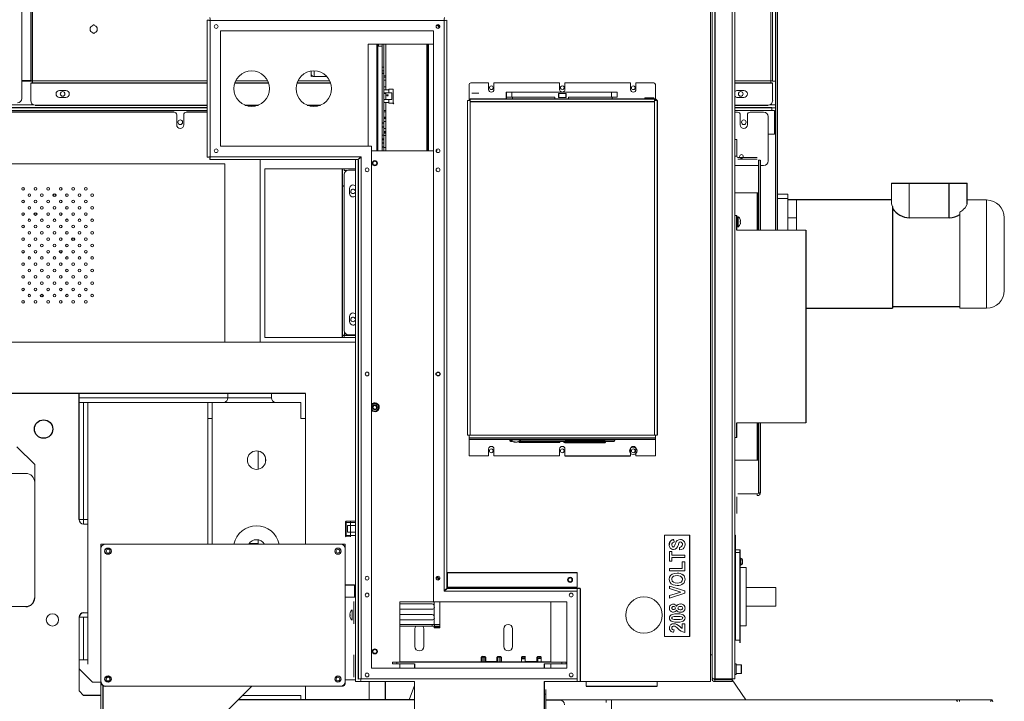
# Model space of a CAD drawing. Header units: inches. Extents: x -20 to 100, y -11 to 104.
# Tile 5 of 6: x 54 to 97, y 56 to 86. Entities that reach past the tile are written whole.
import ezdxf

# ---------------------------------------------------------------- set-up
doc = ezdxf.new("R2010")
doc.units = ezdxf.units.IN
doc.header["$MEASUREMENT"] = 0

msp = doc.modelspace()

# ---------------------------------------------------------------- linework, layer by layer
at = {"color": 142, "linetype": 'Continuous', "lineweight": 18, "true_color": 0x0080c0}
for p, q in [((87.166, 97.402), (87.166, 77.126)), ((53.743, 97.185), (53.743, 82.972)), ((54.221, 96.299), (54.221, 83.661)), ((86.961, 83.661), (86.961, 96.299)), ((87.047, 83.746), (87.047, 96.215)), ((84.291, 88.602), (84.291, 57.106)), ((84.358, 57.277), (84.358, 88.474)), ((85.245, 57.227), (85.245, 88.474)), ((85.374, 88.474), (85.374, 57.235)), ((61.968, 86.448), (61.968, 80.362)), ((62.047, 86.448), (61.968, 86.448)), ((62.047, 86.432), (62.047, 86.448)), ((62.075, 86.448), (62.094, 86.448)), ((62.097, 86.426), (62.097, 80.385)), ((72.469, 86.426), (62.097, 86.426)), ((72.178, 86.215), (72.133, 86.203)), ((72.242, 86.151), (72.178, 86.215)), ((72.224, 86.083), (72.242, 86.151)), ((72.469, 61.111), (72.469, 86.426)), ((72.472, 86.448), (72.492, 86.448)), ((72.492, 86.448), (72.492, 86.429)), ((72.519, 86.448), (72.519, 86.432)), ((72.598, 61.268), (72.598, 86.448)), ((72.008, 85.964), (62.559, 85.964)), ((62.559, 85.964), (62.559, 80.846)), ((72.008, 60.65), (72.008, 85.964)), ((69.105, 85.374), (69.105, 80.846)), ((72.008, 85.374), (69.105, 85.374)), ((69.493, 80.65), (69.493, 85.374)), ((69.527, 85.374), (69.527, 80.65)), ((69.567, 85.374), (69.567, 85.291)), ((69.567, 85.291), (69.724, 85.291)), ((69.724, 80.65), (69.724, 85.374)), ((69.803, 85.374), (69.803, 80.65)), ((69.893, 83.357), (69.893, 85.374)), ((69.803, 84.354), (69.724, 84.354)), ((66.575, 83.947), (66.575, 84.184)), ((66.703, 84.193), (66.703, 83.947)), ((66.703, 83.947), (67.264, 83.947)), ((69.724, 84.189), (69.803, 84.189)), ((69.803, 83.975), (69.893, 83.975)), ((69.893, 83.917), (69.803, 83.917)), ((53.743, 83.76), (54.134, 83.76)), ((53.743, 83.74), (54.221, 83.74)), ((54.134, 83.748), (61.968, 83.748)), ((54.134, 83.661), (61.968, 83.661)), ((54.134, 83.654), (61.968, 83.654)), ((54.134, 82.874), (54.134, 83.654)), ((63.189, 83.654), (64.684, 83.654)), ((63.192, 83.661), (64.681, 83.661)), ((63.228, 83.748), (64.646, 83.748)), ((65.945, 83.654), (67.44, 83.654)), ((65.948, 83.661), (67.437, 83.661)), ((65.984, 83.748), (67.402, 83.748)), ((69.893, 83.781), (69.803, 83.781)), ((69.803, 83.481), (69.893, 83.481)), ((73.582, 83.583), (73.582, 82.874)), ((74.449, 83.661), (73.661, 83.661)), ((74.449, 83.661), (74.449, 83.366)), ((77.598, 83.661), (74.685, 83.661)), ((74.685, 83.366), (74.685, 83.661)), ((77.598, 83.661), (77.598, 83.366)), ((77.75, 83.36), (77.806, 83.432)), ((80.748, 83.661), (77.834, 83.661)), ((77.834, 83.366), (77.834, 83.661)), ((80.748, 83.661), (80.748, 83.366)), ((81.771, 83.661), (80.984, 83.661)), ((80.984, 83.366), (80.984, 83.661)), ((81.85, 82.874), (81.85, 83.583)), ((85.374, 83.748), (87.047, 83.748)), ((85.374, 83.661), (87.047, 83.661)), ((85.374, 83.654), (87.047, 83.654)), ((87.04, 83.74), (87.04, 83.748)), ((87.04, 83.74), (87.166, 83.74)), ((87.047, 83.654), (87.047, 82.874)), ((55.414, 83.327), (55.689, 83.327)), ((55.689, 83.012), (55.414, 83.012)), ((69.803, 83.357), (70.022, 83.357)), ((70.152, 83.221), (69.803, 83.221)), ((69.893, 83.195), (69.803, 83.195)), ((69.893, 82.921), (69.893, 83.221)), ((69.932, 83.123), (69.987, 83.124)), ((69.932, 83.102), (69.932, 83.123)), ((70.211, 83.386), (70.022, 83.386)), ((70.022, 83.221), (70.022, 83.386)), ((70.152, 83.221), (70.152, 82.921)), ((70.211, 82.728), (70.211, 83.386)), ((73.701, 83.197), (74.019, 83.197)), ((74.527, 83.363), (74.618, 83.37)), ((75.223, 83.254), (80.144, 83.254)), ((75.223, 83.024), (77.391, 83.024)), ((75.473, 83.254), (75.473, 83.024)), ((75.508, 83.024), (75.508, 82.953)), ((77.391, 82.953), (77.391, 83.024)), ((77.884, 83.189), (77.549, 83.189)), ((77.549, 83.008), (77.884, 83.008)), ((77.991, 83.024), (80.144, 83.024)), ((77.991, 82.953), (77.991, 83.024)), ((79.894, 83.254), (79.894, 83.024)), ((79.932, 83.024), (79.932, 82.953)), ((80.144, 83.254), (80.144, 83.024)), ((81.376, 83), (81.376, 82.953)), ((81.376, 83), (81.769, 83)), ((81.769, 82.953), (81.769, 83)), ((85.492, 83.327), (85.768, 83.327)), ((85.768, 83.012), (85.492, 83.012)), ((39.288, 82.685), (54.276, 82.685)), ((69.803, 82.921), (70.152, 82.921)), ((70.022, 82.786), (69.803, 82.786)), ((69.893, 80.65), (69.893, 82.786)), ((70.022, 82.757), (70.022, 82.921)), ((70.022, 82.757), (70.24, 82.757)), ((73.504, 68.042), (73.504, 82.874)), ((73.504, 82.874), (73.632, 82.874)), ((73.632, 82.953), (73.632, 68.042)), ((81.8, 68.042), (81.8, 82.953)), ((81.8, 82.874), (81.929, 82.874)), ((86.906, 82.685), (87.166, 82.685)), ((87.008, 82.436), (87.008, 82.56)), ((87.008, 82.559), (87.166, 82.559)), ((9.41, 82.436), (61.968, 82.436)), ((60.61, 82.244), (60.61, 81.797)), ((60.925, 81.797), (60.925, 82.244)), ((69.803, 82.437), (69.893, 82.437)), ((69.893, 82.379), (69.803, 82.379)), ((85.374, 82.436), (87.126, 82.436)), ((85.492, 82.362), (85.374, 82.362)), ((85.61, 82.244), (85.61, 81.797)), ((85.925, 82.244), (85.925, 81.797)), ((86.647, 82.362), (86.044, 82.362)), ((86.844, 80.198), (86.844, 82.165)), ((87.126, 81.381), (87.126, 82.436)), ((69.893, 82.077), (69.803, 82.077)), ((69.893, 81.941), (69.803, 81.941)), ((69.803, 81.342), (69.724, 81.342)), ((69.803, 81.641), (69.893, 81.641)), ((69.803, 81.506), (69.893, 81.506)), ((69.893, 81.435), (69.803, 81.435)), ((69.803, 81.319), (69.893, 81.319)), ((86.844, 81.381), (87.126, 81.381)), ((62.559, 80.846), (69.252, 80.846)), ((69.252, 80.846), (69.252, 57.697)), ((69.724, 81.177), (69.803, 81.177)), ((69.803, 81.139), (69.724, 81.139)), ((85.374, 81.142), (85.453, 81.142)), ((85.453, 80.404), (85.453, 81.142)), ((62.047, 80.362), (62.047, 80.379)), ((62.097, 80.385), (68.79, 80.385)), ((68.79, 80.385), (68.79, 57.235)), ((69.252, 80.65), (72.008, 80.65)), ((69.803, 80.794), (69.893, 80.794)), ((72.122, 80.65), (72.155, 80.65)), ((72.155, 80.716), (72.155, 80.65)), ((85.453, 80.404), (85.374, 80.404)), ((62.74, 80.066), (33.784, 80.066)), ((62.047, 80.362), (61.968, 80.362)), ((62.094, 80.362), (62.075, 80.362)), ((62.091, 80.335), (62.075, 80.335)), ((62.075, 80.335), (62.075, 80.256)), ((62.075, 80.256), (68.633, 80.256)), ((62.74, 72.165), (62.74, 80.066)), ((64.319, 80.256), (64.319, 72.165)), ((68.543, 80.256), (68.543, 57.106)), ((86.417, 80.001), (85.374, 80.001)), ((86.367, 80.354), (85.503, 80.354)), ((86.367, 80.276), (85.503, 80.276)), ((86.417, 80.226), (86.417, 77.126)), ((86.417, 80.226), (86.496, 80.226)), ((86.647, 80.001), (86.496, 80.001)), ((68.543, 79.843), (64.516, 79.843)), ((64.516, 79.843), (64.516, 72.37)), ((67.958, 72.37), (67.958, 79.843)), ((67.958, 79.765), (67.961, 79.765)), ((67.961, 79.843), (67.961, 79.059)), ((68.04, 79.843), (68.04, 79.778)), ((68.179, 79.778), (68.04, 79.778)), ((68.04, 79.595), (68.04, 72.682)), ((68.543, 79.786), (68.237, 79.786)), ((67.961, 79.099), (68.04, 79.099)), ((67.993, 79.075), (67.961, 79.075)), ((67.961, 72.37), (67.961, 79.059)), ((92.323, 78.297), (92.323, 79.214)), ((93.11, 77.676), (93.11, 79.214)), ((68.276, 78.751), (68.276, 78.98)), ((85.374, 78.779), (86.367, 78.779)), ((86.382, 78.781), (86.367, 78.779)), ((86.396, 78.785), (86.382, 78.781)), ((86.411, 78.79), (86.396, 78.785)), ((86.417, 78.794), (86.411, 78.79)), ((86.417, 78.794), (86.417, 78.794)), ((87.717, 78.722), (87.244, 78.722)), ((87.717, 78.722), (87.717, 77.126)), ((87.244, 78.526), (87.717, 78.526)), ((88.11, 78.466), (88.11, 77.126)), ((96.536, 78.466), (95.67, 78.466)), ((96.536, 78.466), (96.536, 73.663)), ((85.453, 77.776), (85.374, 77.776)), ((95.355, 77.927), (95.355, 73.663)), ((85.508, 77.724), (85.5, 77.716)), ((85.5, 77.284), (85.5, 77.716)), ((85.508, 77.724), (85.508, 77.276)), ((85.518, 77.724), (85.518, 77.276)), ((85.612, 77.515), (85.612, 77.476)), ((85.612, 77.402), (85.612, 77.403)), ((85.614, 77.587), (85.624, 77.548)), ((85.624, 77.527), (85.614, 77.524)), ((85.614, 77.468), (85.624, 77.469)), ((85.624, 77.449), (85.614, 77.41)), ((88.11, 77.679), (87.717, 77.679)), ((93.11, 77.676), (94.882, 77.676)), ((97.323, 77.679), (97.323, 74.45)), ((88.523, 77.126), (85.453, 77.126)), ((85.5, 77.284), (85.508, 77.276)), ((95.355, 73.663), (96.536, 73.663)), ((68.276, 73.073), (68.276, 73.302)), ((68.048, 72.47), (68.048, 72.629)), ((26.949, 72.165), (68.543, 72.165)), ((68.543, 72.37), (64.516, 72.37)), ((67.961, 72.449), (67.958, 72.449)), ((67.961, 72.449), (68.543, 72.449)), ((68.04, 72.449), (68.04, 72.37)), ((68.048, 72.47), (68.543, 72.47)), ((68.237, 72.491), (68.543, 72.491)), ((56.28, 69.685), (64.823, 69.685)), ((56.28, 69.488), (66.122, 69.488)), ((56.476, 69.488), (56.476, 64.094)), ((56.673, 69.488), (56.673, 57.874)), ((61.988, 69.488), (61.988, 63.205)), ((62.185, 63.205), (62.185, 69.488)), ((62.874, 69.882), (62.874, 69.685)), ((64.823, 69.685), (64.823, 69.882)), ((66.122, 68.78), (66.122, 69.488)), ((66.319, 69.882), (66.319, 63.205)), ((69.388, 69.362), (69.315, 69.307)), ((69.471, 69.326), (69.388, 69.362)), ((69.477, 69.298), (69.477, 69.246)), ((61.988, 68.78), (62.185, 68.78)), ((66.122, 68.78), (66.319, 68.78)), ((88.523, 68.583), (85.453, 68.583)), ((86.417, 68.583), (86.417, 65.483)), ((73.504, 68.042), (81.929, 68.042)), ((73.582, 68.042), (73.582, 67.126)), ((81.85, 67.913), (73.582, 67.913)), ((75.877, 67.833), (75.429, 67.833)), ((75.582, 67.736), (75.602, 67.727)), ((75.618, 67.738), (75.585, 67.738)), ((75.594, 67.736), (75.627, 67.727)), ((75.651, 67.727), (75.63, 67.736)), ((75.713, 67.736), (75.679, 67.727)), ((75.725, 67.736), (75.704, 67.727)), ((75.71, 67.727), (75.743, 67.736)), ((75.746, 67.738), (75.725, 67.738)), ((77.583, 67.768), (75.823, 67.768)), ((75.823, 67.705), (77.583, 67.705)), ((79.61, 67.768), (77.813, 67.768)), ((77.813, 67.705), (77.85, 67.705)), ((79.61, 67.768), (79.611, 67.768)), ((81.85, 67.126), (81.85, 68.042)), ((85.374, 67.933), (85.453, 67.933)), ((53.524, 67.52), (54.311, 66.732)), ((64.232, 66.528), (64.232, 67.33)), ((74.449, 67.421), (74.449, 67.126)), ((74.685, 67.126), (74.685, 67.421)), ((77.598, 67.421), (77.598, 67.126)), ((77.834, 67.126), (77.834, 67.421)), ((80.748, 67.421), (80.748, 67.126)), ((80.984, 67.126), (80.984, 67.421)), ((64.547, 67.038), (64.547, 66.82)), ((73.582, 67.126), (74.449, 67.126)), ((74.685, 67.126), (77.598, 67.126)), ((80.984, 67.126), (81.85, 67.126)), ((85.374, 66.929), (86.367, 66.929)), ((54.311, 66.732), (54.311, 60.827)), ((50.374, 66.339), (53.917, 66.339)), ((85.453, 65.304), (85.453, 64.567)), ((85.503, 65.433), (86.367, 65.433)), ((86.367, 65.433), (86.367, 65.354)), ((56.28, 64.291), (56.673, 64.291)), ((68.135, 63.563), (68.135, 64.222)), ((68.543, 64.222), (68.135, 64.222)), ((68.324, 64.222), (68.324, 63.534)), ((56.673, 64.094), (56.476, 64.094)), ((68.106, 63.563), (68.106, 64.192)), ((68.106, 64.163), (68.543, 64.163)), ((68.194, 64.028), (68.194, 63.728)), ((68.194, 64.028), (68.543, 64.028)), ((64.232, 63.205), (64.232, 63.393)), ((68.543, 63.592), (68.106, 63.592)), ((68.106, 63.563), (68.324, 63.563)), ((68.194, 63.728), (68.543, 63.728)), ((82.244, 63.606), (82.244, 59.106)), ((83.374, 63.606), (82.244, 63.606)), ((82.663, 63.397), (82.672, 63.289)), ((85.394, 63.606), (85.374, 63.606)), ((85.394, 63.606), (85.394, 59.106)), ((68.079, 63.205), (57.252, 63.205)), ((57.252, 63.047), (57.252, 63.205)), ((57.256, 63.047), (57.252, 63.047)), ((57.252, 63.008), (57.252, 46.079)), ((57.331, 63.205), (57.331, 63.165)), ((63.82, 63.228), (64.232, 63.228)), ((68, 63.205), (68, 63.165)), ((68.079, 63.047), (68.075, 63.047)), ((68.079, 63.047), (68.079, 63.205)), ((68.079, 57.102), (68.079, 63.008)), ((82.922, 62.95), (82.913, 63.057)), ((85.61, 62.957), (85.394, 62.957)), ((82.466, 62.879), (82.582, 62.879)), ((82.466, 62.45), (82.466, 62.879)), ((82.582, 62.879), (82.582, 62.718)), ((82.582, 62.718), (83.154, 62.718)), ((82.582, 62.611), (82.582, 62.45)), ((83.154, 62.611), (82.582, 62.611)), ((83.154, 62.718), (83.154, 62.611)), ((85.394, 62.838), (85.61, 62.838)), ((85.63, 62.563), (85.61, 62.563)), ((85.63, 62.287), (85.63, 62.563)), ((85.712, 62.37), (85.712, 62.48)), ((82.582, 62.45), (82.466, 62.45)), ((82.466, 62.12), (83.038, 62.12)), ((82.466, 62.013), (82.466, 62.12)), ((83.038, 62.414), (83.154, 62.414)), ((83.038, 62.12), (83.038, 62.414)), ((83.154, 62.414), (83.154, 62.013)), ((85.61, 62.287), (85.63, 62.287)), ((85.867, 62.171), (85.61, 62.171)), ((85.867, 59.573), (85.867, 62.171)), ((72.626, 61.29), (72.626, 61.949)), ((78.375, 61.949), (78.375, 61.29)), ((83.154, 62.013), (82.466, 62.013)), ((68.504, 61.4), (68.079, 61.4)), ((68.079, 61.386), (68.504, 61.386)), ((68.504, 61.4), (68.504, 60.846)), ((78.375, 61.29), (72.626, 61.29)), ((78.375, 57.106), (78.375, 61.24)), ((82.466, 61.343), (83.154, 61.128)), ((82.466, 61.231), (82.466, 61.343)), ((82.975, 61.079), (82.466, 61.231)), ((85.867, 61.286), (87.186, 61.286)), ((87.186, 60.459), (87.186, 61.286)), ((68.079, 60.846), (68.543, 60.846)), ((78.375, 61.111), (72.469, 61.111)), ((82.466, 60.919), (82.975, 61.079)), ((83.154, 61.025), (82.466, 60.807)), ((82.466, 60.807), (82.466, 60.919)), ((83.154, 61.128), (83.154, 61.025)), ((53.917, 60.433), (50.374, 60.433)), ((68.399, 59.835), (68.399, 60.283)), ((68.464, 59.665), (68.464, 60.662)), ((70.512, 60.65), (70.512, 57.972)), ((77.913, 60.65), (70.512, 60.65)), ((71.939, 60.548), (70.512, 60.548)), ((70.512, 60.312), (71.939, 60.312)), ((72.036, 60.65), (72.036, 59.634)), ((72.283, 60.65), (72.283, 59.485)), ((77.204, 57.972), (77.204, 60.65)), ((77.913, 57.697), (77.913, 60.65)), ((85.867, 60.459), (87.186, 60.459)), ((56.28, 56.693), (56.28, 59.961)), ((56.673, 59.961), (56.28, 59.961)), ((56.476, 60.157), (56.673, 60.157)), ((56.476, 59.961), (56.476, 58.071)), ((68.293, 60.108), (68.303, 60.148)), ((68.303, 60.087), (68.293, 60.088)), ((68.293, 60.03), (68.303, 60.031)), ((68.303, 59.97), (68.293, 60.01)), ((68.305, 60.039), (68.305, 60.079)), ((70.512, 60.075), (71.939, 60.075)), ((70.512, 59.839), (71.939, 59.839)), ((72.283, 59.634), (70.512, 59.634)), ((72.283, 59.569), (70.512, 59.569)), ((71.181, 59.449), (71.181, 58.661)), ((71.575, 58.661), (71.575, 59.449)), ((71.939, 59.634), (71.939, 59.569)), ((72.036, 59.569), (72.036, 59.485)), ((72.283, 59.485), (72.036, 59.485)), ((72.048, 59.634), (72.048, 59.569)), ((72.048, 59.529), (72.283, 59.529)), ((75.118, 59.449), (75.118, 58.661)), ((75.512, 58.661), (75.512, 59.449)), ((82.672, 59.405), (82.654, 59.298)), ((83.038, 59.673), (83.154, 59.673)), ((83.038, 59.454), (83.038, 59.673)), ((83.154, 59.673), (83.154, 59.289)), ((85.61, 59.573), (85.867, 59.573)), ((82.244, 59.106), (83.374, 59.106)), ((85.394, 59.106), (85.374, 59.106)), ((85.394, 59.106), (85.394, 58.941)), ((85.61, 58.941), (85.394, 58.941)), ((68.464, 57.303), (68.464, 58.3)), ((74.275, 57.994), (74.275, 58.213)), ((74.858, 58.213), (74.858, 57.994)), ((74.946, 57.988), (74.946, 58.213)), ((76.076, 58.184), (75.901, 58.184)), ((75.901, 58.184), (75.901, 57.988)), ((75.93, 58.213), (76.047, 58.213)), ((75.959, 58.124), (75.959, 58.213)), ((76.047, 58.213), (76.047, 58.124)), ((76.076, 58.184), (76.076, 57.988)), ((76.776, 58.184), (76.601, 58.184)), ((76.63, 58.213), (76.63, 57.994)), ((76.63, 58.124), (76.776, 58.124)), ((76.717, 58.213), (76.717, 58.124)), ((76.776, 58.184), (76.776, 57.988)), ((84.291, 58.287), (84.358, 58.287)), ((56.28, 58.071), (56.673, 58.071)), ((69.252, 57.697), (77.913, 57.697)), ((70.177, 57.972), (77.894, 57.972)), ((70.177, 57.972), (70.177, 57.894)), ((70.177, 57.894), (71.161, 57.894)), ((70.374, 57.972), (70.374, 57.894)), ((70.512, 57.988), (77.204, 57.988)), ((70.512, 57.697), (70.512, 57.894)), ((74.275, 57.994), (74.858, 57.994)), ((76.076, 57.994), (76.63, 57.994)), ((76.909, 57.894), (77.894, 57.894)), ((77.204, 57.697), (77.204, 57.894)), ((77.697, 57.972), (77.697, 57.894)), ((77.894, 57.972), (77.894, 57.894)), ((85.424, 57.894), (85.374, 57.894)), ((85.424, 57.894), (85.424, 57.421)), ((85.432, 57.854), (85.424, 57.846)), ((85.652, 57.854), (85.432, 57.854)), ((85.432, 57.854), (85.432, 57.461)), ((85.66, 57.846), (85.652, 57.854)), ((85.652, 57.461), (85.652, 57.854)), ((85.66, 57.846), (85.66, 57.468)), ((68.74, 57.213), (68.74, 57.229)), ((68.79, 57.235), (78.375, 57.235)), ((84.358, 57.235), (84.437, 57.235)), ((84.487, 57.227), (85.245, 57.227)), ((85.22, 57.227), (85.864, 56.299)), ((85.374, 57.421), (85.424, 57.421)), ((85.424, 57.468), (85.432, 57.461)), ((85.432, 57.461), (85.652, 57.461)), ((85.652, 57.461), (85.66, 57.468)), ((56.87, 57.087), (57.252, 57.087)), ((57.449, 56.905), (67.992, 56.905)), ((63.943, 56.903), (63.94, 56.905)), ((66.319, 56.905), (66.319, 56.299)), ((67.992, 56.905), (67.992, 56.939)), ((68.045, 56.992), (68.079, 56.992)), ((68.079, 57.185), (68.543, 57.185)), ((68.079, 56.992), (68.079, 57.102)), ((71.161, 57.106), (68.543, 57.106)), ((68.784, 57.185), (68.768, 57.185)), ((69.154, 57.106), (69.154, 56.299)), ((70.92, 56.299), (71.161, 56.937)), ((71.161, 57.116), (71.161, 49.035)), ((76.909, 57.106), (84.291, 57.106)), ((78.779, 56.909), (78.779, 57.106)), ((81.929, 56.909), (81.929, 57.106)), ((84.487, 57.185), (84.487, 57.106)), ((85.245, 57.185), (84.487, 57.185)), ((85.245, 57.106), (84.487, 57.106)), ((85.245, 57.185), (85.245, 57.106)), ((56.476, 56.496), (56.28, 56.693)), ((66.122, 56.496), (63.536, 56.496)), ((66.122, 56.496), (66.122, 56.299)), ((76.909, 56.555), (76.988, 56.555)), ((76.988, 56.752), (76.988, 49.114)), ((96.791, 56.299), (76.988, 56.299)), ((79.665, 56.181), (79.665, 56.299)), ((79.902, -9.843), (79.902, 56.299)), ((95.236, 56.299), (95.236, 56.22)), ((95.335, 56.299), (95.335, 56.22)), ((96.72, 56.213), (96.72, 56.299)), ((96.724, 56.299), (96.724, 56.22)), ((96.752, 56.295), (96.752, 56.299))]:
    msp.add_line(p, q, dxfattribs=at)
at = {"color": 7, "linetype": 'Continuous', "lineweight": 25}
for p, q in [((87.244, 97.48), (87.244, 77.126)), ((54.134, 96.215), (54.134, 83.746)), ((84.487, 88.474), (84.487, 57.227)), ((62.075, 86.429), (62.075, 86.448)), ((71.717, 80.65), (71.717, 85.374)), ((71.767, 85.374), (71.767, 80.65)), ((69.724, 84.091), (69.803, 84.091)), ((69.932, 83.102), (69.987, 83.106)), ((75.223, 83.254), (75.223, 82.953)), ((77.549, 83.189), (77.549, 83.008)), ((77.884, 83.008), (77.884, 83.189)), ((61.968, 82.56), (9.528, 82.56)), ((54.331, 82.677), (61.968, 82.677)), ((63.637, 82.677), (64.236, 82.677)), ((66.393, 82.677), (66.992, 82.677)), ((73.632, 82.924), (73.582, 82.924)), ((73.632, 82.953), (81.8, 82.953)), ((81.8, 82.824), (73.632, 82.824)), ((81.85, 82.924), (81.8, 82.924)), ((81.929, 82.874), (81.929, 68.042)), ((85.374, 82.677), (86.851, 82.677)), ((87.008, 82.56), (85.374, 82.56)), ((60.492, 82.362), (48.544, 82.362)), ((61.968, 82.362), (61.043, 82.362)), ((69.803, 82.135), (69.893, 82.135)), ((69.803, 81.874), (69.724, 81.874)), ((69.724, 81.709), (69.803, 81.709)), ((69.893, 81.448), (69.803, 81.448)), ((69.803, 80.989), (69.724, 80.989)), ((69.724, 80.823), (69.803, 80.823)), ((62.075, 80.362), (62.075, 80.382)), ((68.661, 80.228), (68.661, 57.213)), ((86.496, 80.226), (86.496, 77.126)), ((92.323, 79.214), (95.67, 79.214)), ((94.882, 77.676), (94.882, 79.214)), ((95.67, 78.297), (95.67, 79.214)), ((86.367, 78.779), (86.367, 77.126)), ((92.323, 78.466), (87.717, 78.466)), ((92.362, 78.183), (92.362, 73.663)), ((85.453, 77.126), (85.453, 77.776)), ((85.5, 77.604), (85.453, 77.604)), ((85.453, 77.396), (85.5, 77.396)), ((85.518, 77.724), (85.508, 77.724)), ((85.612, 77.597), (85.612, 77.596)), ((85.508, 77.276), (85.518, 77.276)), ((88.523, 77.126), (88.523, 68.583)), ((88.523, 73.663), (92.362, 73.663)), ((92.362, 73.742), (95.355, 73.742)), ((66.319, 69.882), (30.492, 69.882)), ((56.28, 64.291), (56.28, 69.882)), ((85.453, 67.933), (85.453, 68.583)), ((86.367, 68.583), (86.367, 66.929)), ((86.496, 68.583), (86.496, 65.483)), ((73.582, 67.863), (81.85, 67.863)), ((75.431, 67.831), (75.416, 67.831)), ((75.416, 67.768), (75.496, 67.768)), ((75.811, 67.768), (80.016, 67.768)), ((80.016, 67.831), (75.876, 67.831)), ((79.612, 67.768), (77.85, 67.768)), ((77.85, 67.705), (79.612, 67.705)), ((77.834, 67.126), (80.748, 67.126)), ((86.417, 65.483), (86.496, 65.483)), ((83.374, 59.106), (83.374, 63.606)), ((85.61, 58.823), (85.61, 62.957)), ((72.626, 61.949), (78.375, 61.949)), ((78.504, 61.24), (72.626, 61.24)), ((78.504, 61.24), (78.504, 57.106)), ((74.304, 58.184), (74.129, 58.184)), ((74.129, 57.988), (74.129, 58.184)), ((74.158, 58.213), (74.275, 58.213)), ((74.187, 58.213), (74.187, 57.988)), ((74.304, 58.184), (74.304, 57.994)), ((75.004, 58.184), (74.829, 58.184)), ((74.829, 57.994), (74.829, 58.184)), ((74.858, 58.213), (74.975, 58.213)), ((75.004, 58.184), (75.004, 57.988)), ((75.901, 58.124), (76.076, 58.124)), ((76.601, 57.988), (76.601, 58.184)), ((76.63, 58.213), (76.747, 58.213)), ((56.28, 57.677), (56.87, 57.087)), ((71.161, 57.894), (71.161, 57.697)), ((76.909, 57.894), (76.909, 57.697)), ((57.339, 56.939), (57.339, 46.157)), ((61.976, 54.937), (63.943, 56.903)), ((69.862, 57.106), (69.862, 56.299)), ((76.909, 57.116), (76.909, 49.035)), ((78.779, 56.909), (81.929, 56.909)), ((57.252, 56.496), (56.476, 56.496)), ((71.161, 56.299), (63.339, 56.299)), ((77.618, 56.28), (76.988, 56.28)), ((96.791, 56.268), (96.791, 56.299))]:
    msp.add_line(p, q, dxfattribs=at)
at = {"color": 142, "linetype": 'Continuous', "lineweight": 18, "true_color": 0x0080c0, "flags": 128}
for points in [[(72.158, 86.21), (72.154, 86.21), (72.136, 86.208)], [(72.228, 86.165), (72.213, 86.186), (72.192, 86.201)], [(72.223, 86.082), (72.231, 86.096), (72.237, 86.127)], [(66.575, 83.947), (66.585, 83.959), (66.614, 83.966), (66.632, 83.964)], [(77.792, 83.411), (77.793, 83.413), (77.799, 83.445)], [(68.79, 80.385), (68.747, 80.331), (68.705, 80.287), (68.662, 80.261), (68.633, 80.256)], [(68.661, 80.228), (68.673, 80.271), (68.705, 80.313), (68.753, 80.356), (68.79, 80.385)], [(68.434, 78.747), (68.471, 78.754), (68.503, 78.773), (68.525, 78.802), (68.536, 78.837), (68.532, 78.874), (68.516, 78.906), (68.488, 78.931), (68.453, 78.944), (68.415, 78.944), (68.38, 78.931), (68.352, 78.906), (68.335, 78.874), (68.332, 78.837), (68.342, 78.802), (68.365, 78.773), (68.397, 78.754), (68.434, 78.747)], [(92.323, 78.297), (92.332, 78.245), (92.362, 78.183)], [(95.355, 77.927), (95.484, 78.02), (95.504, 78.038), (95.584, 78.119), (95.648, 78.215), (95.67, 78.297)], [(85.612, 77.476), (85.612, 77.473), (85.612, 77.471), (85.613, 77.469), (85.614, 77.468), (85.614, 77.468)], [(68.434, 73.069), (68.471, 73.075), (68.503, 73.095), (68.525, 73.124), (68.536, 73.159), (68.532, 73.195), (68.516, 73.228), (68.488, 73.252), (68.453, 73.266), (68.415, 73.266), (68.38, 73.252), (68.352, 73.228), (68.335, 73.195), (68.332, 73.159), (68.342, 73.124), (68.365, 73.095), (68.397, 73.075), (68.434, 73.069)], [(69.412, 69.353), (69.399, 69.354), (69.369, 69.349)], [(75.585, 67.738), (75.583, 67.738), (75.581, 67.738), (75.581, 67.738), (75.581, 67.737), (75.582, 67.736)], [(75.602, 67.727), (75.605, 67.726), (75.605, 67.726), (75.603, 67.726), (75.599, 67.727), (75.596, 67.727)], [(75.704, 67.727), (75.702, 67.726), (75.701, 67.726), (75.703, 67.726), (75.707, 67.727), (75.71, 67.727)], [(75.743, 67.736), (75.745, 67.737), (75.747, 67.738), (75.747, 67.738), (75.746, 67.739), (75.746, 67.738)], [(75.845, 67.736), (75.844, 67.748), (75.839, 67.759), (75.831, 67.765), (75.823, 67.768), (75.814, 67.765), (75.807, 67.759), (75.802, 67.748), (75.801, 67.736), (75.802, 67.724), (75.807, 67.714), (75.814, 67.707), (75.823, 67.705), (75.831, 67.707), (75.839, 67.714), (75.844, 67.724), (75.845, 67.736)], [(77.583, 67.705), (77.591, 67.707), (77.599, 67.714), (77.603, 67.724), (77.605, 67.736), (77.603, 67.748), (77.599, 67.759), (77.591, 67.765), (77.583, 67.768)], [(79.634, 67.736), (79.633, 67.748), (79.628, 67.759), (79.621, 67.765), (79.612, 67.768), (79.604, 67.765), (79.596, 67.759), (79.592, 67.748), (79.59, 67.736), (79.592, 67.724), (79.596, 67.714), (79.604, 67.707), (79.612, 67.705), (79.621, 67.707), (79.628, 67.714), (79.633, 67.724), (79.634, 67.736)], [(86.367, 66.929), (86.405, 66.919), (86.417, 66.912)], [(82.727, 63.203), (82.747, 63.262), (82.774, 63.318), (82.816, 63.364), (82.881, 63.397), (82.954, 63.406)], [(82.573, 63.178), (82.586, 63.112), (82.607, 63.086), (82.622, 63.078), (82.639, 63.075)], [(82.639, 63.075), (82.667, 63.083), (82.685, 63.099)], [(82.685, 63.099), (82.712, 63.156), (82.727, 63.203)], [(82.952, 63.298), (82.928, 63.295), (82.907, 63.283), (82.881, 63.242), (82.85, 63.148)], [(83.163, 63.18), (83.155, 63.11), (83.127, 63.047), (83.077, 62.999), (83.002, 62.965), (82.922, 62.95)], [(82.457, 61.642), (82.473, 61.734), (82.522, 61.813), (82.596, 61.87), (82.7, 61.905), (82.81, 61.914)], [(82.457, 61.642), (82.473, 61.734), (82.522, 61.813), (82.596, 61.87), (82.7, 61.905), (82.81, 61.914)], [(82.814, 61.37), (82.72, 61.376), (82.628, 61.399), (82.546, 61.446), (82.496, 61.5), (82.466, 61.568), (82.457, 61.642)], [(82.814, 61.37), (82.72, 61.376), (82.628, 61.399), (82.546, 61.446), (82.496, 61.5), (82.466, 61.568), (82.457, 61.642)], [(82.807, 61.807), (82.727, 61.801), (82.651, 61.775), (82.593, 61.72), (82.578, 61.683), (82.573, 61.643)], [(82.807, 61.807), (82.727, 61.801), (82.651, 61.775), (82.593, 61.72), (82.578, 61.683), (82.573, 61.643)], [(82.573, 61.643), (82.594, 61.565), (82.652, 61.509), (82.729, 61.483), (82.81, 61.477)], [(82.573, 61.643), (82.594, 61.565), (82.652, 61.509), (82.729, 61.483), (82.81, 61.477)], [(83.047, 61.643), (83.042, 61.683), (83.025, 61.72), (82.966, 61.775), (82.889, 61.801), (82.807, 61.807)], [(83.047, 61.643), (83.042, 61.683), (83.025, 61.72), (82.966, 61.775), (82.889, 61.801), (82.807, 61.807)], [(82.81, 61.477), (82.9, 61.485), (82.983, 61.521), (83.03, 61.574), (83.047, 61.643)], [(82.81, 61.477), (82.9, 61.485), (82.983, 61.521), (83.03, 61.574), (83.047, 61.643)], [(72.598, 61.268), (72.587, 61.225), (72.554, 61.183), (72.506, 61.14), (72.469, 61.111)], [(72.469, 61.111), (72.512, 61.165), (72.555, 61.208), (72.597, 61.235), (72.626, 61.24)], [(82.841, 60.365), (82.853, 60.327), (82.883, 60.302), (82.944, 60.289)], [(82.944, 60.289), (82.986, 60.293), (83.024, 60.31), (83.047, 60.334), (83.056, 60.366)], [(83.056, 60.366), (83.05, 60.393), (83.033, 60.415), (83.009, 60.43), (82.945, 60.441)], [(68.305, 60.079), (68.305, 60.081), (68.304, 60.084), (68.304, 60.086), (68.303, 60.087), (68.303, 60.087)], [(68.303, 60.031), (68.303, 60.031), (68.304, 60.033), (68.305, 60.035), (68.305, 60.038), (68.305, 60.039)], [(82.466, 59.927), (82.476, 59.981), (82.505, 60.027), (82.547, 60.062), (82.597, 60.085), (82.705, 60.106), (82.815, 60.111)], [(82.466, 59.927), (82.476, 59.981), (82.505, 60.027), (82.547, 60.062), (82.597, 60.085), (82.705, 60.106), (82.815, 60.111)], [(82.813, 59.744), (82.704, 59.749), (82.597, 59.77), (82.547, 59.793), (82.505, 59.827), (82.476, 59.874), (82.466, 59.927)], [(82.813, 59.744), (82.704, 59.749), (82.597, 59.77), (82.547, 59.793), (82.505, 59.827), (82.476, 59.874), (82.466, 59.927)], [(82.815, 59.994), (82.68, 59.989), (82.614, 59.976), (82.586, 59.958), (82.577, 59.944), (82.573, 59.927)], [(82.815, 59.994), (82.68, 59.989), (82.614, 59.976), (82.586, 59.958), (82.577, 59.944), (82.573, 59.927)], [(82.573, 59.927), (82.577, 59.911), (82.586, 59.897), (82.615, 59.879), (82.68, 59.866), (82.815, 59.86)], [(82.573, 59.927), (82.577, 59.911), (82.586, 59.897), (82.615, 59.879), (82.68, 59.866), (82.815, 59.86)], [(83.163, 59.928), (83.153, 59.874), (83.124, 59.827), (83.082, 59.792), (83.032, 59.77), (82.923, 59.749), (82.813, 59.744)], [(83.163, 59.928), (83.153, 59.874), (83.124, 59.827), (83.082, 59.792), (83.032, 59.77), (82.923, 59.749), (82.813, 59.744)], [(82.815, 60.111), (82.924, 60.106), (83.032, 60.085), (83.082, 60.062), (83.124, 60.028), (83.153, 59.981), (83.163, 59.928)], [(82.815, 60.111), (82.924, 60.106), (83.032, 60.085), (83.082, 60.062), (83.124, 60.028), (83.153, 59.981), (83.163, 59.928)], [(83.056, 59.927), (83.052, 59.944), (83.043, 59.958), (83.015, 59.976), (82.949, 59.989), (82.815, 59.994)], [(83.056, 59.927), (83.052, 59.944), (83.043, 59.958), (83.015, 59.976), (82.949, 59.989), (82.815, 59.994)], [(82.815, 59.86), (82.949, 59.866), (83.015, 59.879), (83.043, 59.897), (83.052, 59.911), (83.056, 59.927)], [(82.815, 59.86), (82.949, 59.866), (83.015, 59.879), (83.043, 59.897), (83.052, 59.911), (83.056, 59.927)], [(72.036, 59.552), (72.03, 59.559), (72.021, 59.569)], [(82.573, 59.488), (82.582, 59.448), (82.61, 59.42), (82.672, 59.405)], [(82.573, 59.488), (82.582, 59.448), (82.61, 59.42), (82.672, 59.405)], [(82.748, 59.541), (82.703, 59.561), (82.664, 59.566)], [(82.748, 59.541), (82.703, 59.561), (82.664, 59.566)], [(82.858, 59.451), (82.798, 59.503), (82.748, 59.541)], [(82.858, 59.451), (82.798, 59.503), (82.748, 59.541)], [(82.923, 59.544), (82.985, 59.49), (83.038, 59.454)], [(82.923, 59.544), (82.985, 59.49), (83.038, 59.454)], [(84.487, 57.227), (84.448, 57.236), (84.409, 57.247), (84.379, 57.259), (84.361, 57.27), (84.358, 57.277)], [(95.335, 56.288), (95.363, 56.296), (95.394, 56.299)]]:
    msp.add_lwpolyline(points, dxfattribs=at)
at = {"color": 7, "linetype": 'Continuous', "lineweight": 25, "flags": 128}
msp.add_lwpolyline([(77.85, 67.768), (77.841, 67.765), (77.834, 67.759), (77.829, 67.748), (77.828, 67.736), (77.829, 67.724), (77.834, 67.714), (77.841, 67.707), (77.85, 67.705), (77.85, 67.705)], dxfattribs=at)
at = {"color": 142, "linetype": 'Continuous', "lineweight": 18, "true_color": 0x0080c0}
for centre, radius in [((62.362, 86.161), 0.0827), ((72.204, 86.161), 0.0827), ((63.937, 83.405), 0.787), ((66.693, 83.405), 0.787), ((80.866, 83.445), 0.0827), ((55.551, 83.169), 0.102), ((85.63, 83.169), 0.102), ((60.768, 81.915), 0.102), ((85.768, 81.915), 0.102), ((62.362, 80.65), 0.0827), ((72.204, 80.65), 0.0827), ((85.663, 80.395), 0.0827), ((69.399, 80.098), 0.114), ((69.399, 80.098), 0.0827), ((69.055, 79.803), 0.0827), ((72.204, 79.803), 0.0827), ((53.795, 78.957), 0.0591), ((54.074, 78.679), 0.0591), ((54.352, 78.957), 0.0591), ((54.63, 78.679), 0.0591), ((54.909, 78.957), 0.0591), ((55.466, 78.957), 0.0591), ((55.744, 78.679), 0.0591), ((56.022, 78.957), 0.0591), ((56.301, 78.679), 0.0591), ((56.579, 78.957), 0.0591), ((56.858, 78.679), 0.0591), ((53.795, 78.4), 0.0591), ((54.352, 78.4), 0.0591), ((54.909, 78.4), 0.0591), ((55.466, 78.4), 0.0591), ((56.022, 78.4), 0.0591), ((56.579, 78.4), 0.0591), ((53.795, 77.843), 0.0591), ((54.074, 78.122), 0.0591), ((54.63, 78.122), 0.0591), ((54.909, 77.843), 0.0591), ((55.187, 78.122), 0.0591), ((55.466, 77.843), 0.0591), ((55.744, 78.122), 0.0591), ((56.022, 77.843), 0.0591), ((56.301, 78.122), 0.0591), ((56.579, 77.843), 0.0591), ((56.858, 78.122), 0.0591), ((53.795, 77.287), 0.0591), ((54.074, 77.565), 0.0591), ((54.352, 77.287), 0.0591), ((54.63, 77.565), 0.0591), ((54.909, 77.287), 0.0591), ((55.187, 77.565), 0.0591), ((55.466, 77.287), 0.0591), ((55.744, 77.565), 0.0591), ((56.022, 77.287), 0.0591), ((56.301, 77.565), 0.0591), ((56.579, 77.287), 0.0591), ((56.858, 77.565), 0.0591), ((54.074, 77.008), 0.0591), ((54.63, 77.008), 0.0591), ((55.187, 77.008), 0.0591), ((55.744, 77.008), 0.0591), ((56.301, 77.008), 0.0591), ((56.858, 77.008), 0.0591), ((53.795, 76.73), 0.0591), ((54.074, 76.451), 0.0591), ((54.352, 76.73), 0.0591), ((54.63, 76.451), 0.0591), ((54.909, 76.73), 0.0591), ((55.187, 76.451), 0.0591), ((55.466, 76.73), 0.0591), ((55.744, 76.451), 0.0591), ((56.301, 76.451), 0.0591), ((56.579, 76.73), 0.0591), ((56.858, 76.451), 0.0591), ((53.795, 76.173), 0.0591), ((54.352, 76.173), 0.0591), ((54.909, 76.173), 0.0591), ((56.022, 76.173), 0.0591), ((56.579, 76.173), 0.0591), ((53.795, 75.616), 0.0591), ((54.074, 75.895), 0.0591), ((54.352, 75.616), 0.0591), ((54.63, 75.895), 0.0591), ((54.909, 75.616), 0.0591), ((55.187, 75.895), 0.0591), ((55.466, 75.616), 0.0591), ((55.744, 75.895), 0.0591), ((56.022, 75.616), 0.0591), ((56.301, 75.895), 0.0591), ((56.579, 75.616), 0.0591), ((56.858, 75.895), 0.0591), ((54.074, 75.338), 0.0591), ((54.63, 75.338), 0.0591), ((55.187, 75.338), 0.0591), ((55.744, 75.338), 0.0591), ((56.301, 75.338), 0.0591), ((56.858, 75.338), 0.0591), ((53.795, 75.06), 0.0591), ((54.074, 74.781), 0.0591), ((54.352, 75.06), 0.0591), ((54.63, 74.781), 0.0591), ((54.909, 75.06), 0.0591), ((55.187, 74.781), 0.0591), ((55.466, 75.06), 0.0591), ((55.744, 74.781), 0.0591), ((56.022, 75.06), 0.0591), ((56.301, 74.781), 0.0591), ((56.579, 75.06), 0.0591), ((56.858, 74.781), 0.0591), ((53.795, 74.503), 0.0591), ((54.074, 74.224), 0.0591), ((54.352, 74.503), 0.0591), ((54.909, 74.503), 0.0591), ((55.187, 74.224), 0.0591), ((55.466, 74.503), 0.0591), ((55.744, 74.224), 0.0591), ((56.022, 74.503), 0.0591), ((56.301, 74.224), 0.0591), ((56.579, 74.503), 0.0591), ((56.858, 74.224), 0.0591), ((53.795, 73.946), 0.0591), ((54.352, 73.946), 0.0591), ((54.909, 73.946), 0.0591), ((55.466, 73.946), 0.0591), ((56.022, 73.946), 0.0591), ((56.579, 73.946), 0.0591), ((69.055, 70.748), 0.0827), ((69.399, 69.272), 0.114), ((64.154, 66.929), 0.409), ((74.567, 67.342), 0.0827), ((77.716, 67.342), 0.0827), ((80.866, 67.342), 0.167), ((80.866, 67.342), 0.0827), ((57.567, 62.89), 0.0827), ((67.764, 62.89), 0.138), ((67.764, 62.89), 0.0827), ((69.055, 61.693), 0.0827), ((72.204, 61.693), 0.0827), ((78.06, 61.619), 0.114), ((78.06, 61.619), 0.0827), ((69.055, 60.945), 0.0827), ((78.11, 60.945), 0.0827), ((81.338, 60.059), 0.807), ((55.098, 59.843), 0.272), ((69.399, 58.445), 0.114), ((69.399, 58.445), 0.0827), ((57.567, 57.22), 0.0827), ((67.764, 57.22), 0.138), ((67.764, 57.22), 0.0827), ((69.055, 57.401), 0.0827), ((78.11, 57.401), 0.0827)]:
    msp.add_circle(centre, radius, dxfattribs=at)
at = {"color": 7, "linetype": 'Continuous', "lineweight": 25}
for centre, radius in [((55.187, 78.679), 0.0591), ((54.352, 77.843), 0.0591), ((56.022, 76.73), 0.0591), ((55.466, 76.173), 0.0591), ((54.63, 74.224), 0.0591), ((72.204, 70.748), 0.0827), ((54.705, 68.307), 0.409), ((57.567, 62.89), 0.138), ((57.567, 57.22), 0.138)]:
    msp.add_circle(centre, radius, dxfattribs=at)
at = {"color": 142, "linetype": 'Continuous', "lineweight": 18, "true_color": 0x0080c0}
for centre, radius, start, end in [((61.675, 86.42), 0.422, 0.8584, 18.6758), ((72.891, 86.42), 0.422, 161.3242, 179.1416), ((56.929, 86.043), 0.161, 104.117, 255.883), ((56.929, 86.2), 0.0394, 360, 180), ((56.929, 86.043), 0.161, 284.117, 75.883), ((62.103, 86.848), 0.422, 251.3242, 269.1416), ((72.154, 86.127), 0.114, 348.0659, 79.3486), ((72.463, 86.848), 0.422, 270.8584, 288.6758), ((56.929, 85.887), 0.0394, 180, 0), ((66.687, 84.061), 0.115, 191.4218, 278.0495), ((73.661, 83.583), 0.0787, 90, 180), ((74.567, 83.445), 0.0827, 287.8254, 260.0129), ((77.716, 83.445), 0.0827, 0, 307.9779), ((81.771, 83.583), 0.0787, 360, 90), ((55.414, 83.169), 0.157, 90, 270), ((55.689, 83.169), 0.157, 270, 90), ((69.956, 83.115), 0.032, 345.4552, 16.6846), ((74.567, 83.366), 0.118, 180, 0), ((77.716, 83.366), 0.118, 180, 251.6832), ((77.716, 83.366), 0.118, 288.3168, 0), ((80.866, 83.366), 0.118, 180, 0), ((85.492, 83.169), 0.157, 90, 138.806), ((85.492, 83.169), 0.157, 221.194, 270), ((85.768, 83.169), 0.157, 270, 90), ((53.546, 82.972), 0.197, 270, 0), ((54.331, 82.874), 0.197, 180, 270), ((70.211, 82.757), 0.0292, 270, 0), ((81.8, 82.824), 0.129, 22.8537, 90), ((86.851, 82.874), 0.197, 270, 360), ((60.492, 82.244), 0.118, 0, 90), ((61.043, 82.244), 0.118, 90, 180), ((85.492, 82.244), 0.118, 0, 90), ((86.044, 82.244), 0.118, 90, 180), ((86.647, 82.165), 0.197, 0, 90), ((60.768, 81.797), 0.157, 180, 360), ((85.768, 81.797), 0.157, 180, 0), ((62.103, 79.963), 0.422, 90.8584, 108.6758), ((61.675, 80.391), 0.422, 341.3242, 359.1416), ((85.503, 80.404), 0.05, 180, 270), ((86.647, 80.198), 0.197, 270, 0), ((68.234, 79.592), 0.194, 89.1394, 179.1127), ((68.023, 78.985), 0.0961, 79.8314, 130.017), ((68.434, 78.975), 0.158, 46.5436, 178.3169), ((68.434, 78.756), 0.158, 181.6831, 313.4564), ((96.536, 77.679), 0.787, 0, 90), ((85.365, 77.51), 0.263, 19.4645, 54.5132), ((85.365, 77.49), 0.263, 305.4868, 340.5186), ((85.648, 77.6), 0.0356, 185.9297, 200.6283), ((85.623, 77.517), 0.0112, 142.5015, 191.4352), ((85.639, 77.399), 0.0273, 156.6733, 174.241), ((85.59, 77.459), 0.0349, 344.1132, 15.8868), ((96.536, 74.45), 0.787, 270, 0), ((68.434, 73.297), 0.158, 46.5436, 178.3169), ((68.434, 73.077), 0.158, 181.6831, 313.4564), ((68.234, 72.685), 0.194, 180.8873, 270.8606), ((68.028, 72.365), 0.107, 78.9998, 128.3499), ((62.693, 69.669), 0.181, 275.7764, 5.1727), ((65.005, 69.67), 0.183, 175.2744, 263.7765), ((69.399, 69.272), 0.197, 221.7549, 138.2451), ((69.399, 69.272), 0.167, 208.6402, 151.3598), ((69.399, 69.272), 0.0827, 142.1676, 52.2401), ((69.399, 69.272), 0.0909, 36.7623, 96.7623), ((75.643, 67.986), 0.263, 215.4868, 260.1018), ((75.62, 67.715), 0.0236, 65.2232, 94.7554), ((75.641, 67.795), 0.0695, 258.51, 281.49), ((75.665, 67.795), 0.0695, 258.51, 281.49), ((75.663, 67.986), 0.263, 280.4457, 324.5132), ((75.724, 67.707), 0.031, 88.8978, 111.2172), ((77.813, 67.736), 0.0315, 90, 270), ((74.567, 67.421), 0.118, 360, 180), ((77.716, 67.421), 0.118, 360, 180), ((80.866, 67.421), 0.118, 0, 180), ((53.917, 65.945), 0.394, 0, 90), ((86.367, 65.483), 0.05, 270, 360), ((86.367, 65.483), 0.129, 270, 360), ((56.476, 64.291), 0.197, 180, 270), ((68.135, 64.192), 0.0292, 90, 180), ((64.154, 62.992), 1.024, 11.9782, 168.0218), ((64.154, 62.992), 0.409, 31.3355, 148.6645), ((68.135, 63.563), 0.0292, 180, 270), ((82.96, 63.202), 0.204, 353.788, 91.6925), ((57.449, 63.008), 0.197, 90, 180), ((67.882, 63.008), 0.197, 360, 90), ((82.647, 63.158), 0.19, 173.8383, 270.2199), ((82.674, 63.189), 0.101, 91.1686, 185.9223), ((82.645, 63.176), 0.208, 270.7068, 352.4184), ((82.916, 63.188), 0.13, 268.373, 358.5009), ((82.947, 63.198), 0.101, 352.2446, 86.8277), ((72.154, 61.619), 0.0827, 358.2415, 113.2515), ((72.154, 61.619), 0.114, 9.7504, 101.7426), ((82.834, 61.507), 0.408, 53.2376, 93.331), ((82.928, 61.653), 0.235, 357.4981, 50.4114), ((82.924, 61.632), 0.239, 310.2829, 2.4104), ((82.838, 61.765), 0.396, 266.4956, 307.3353), ((68.552, 60.069), 0.263, 125.4868, 160.5383), ((71.939, 60.43), 0.118, 34.5801, 90), ((71.939, 60.43), 0.118, 270, 337.9757), ((82.632, 60.374), 0.166, 86.5773, 182.8276), ((82.632, 60.356), 0.166, 176.7384, 273.8539), ((82.645, 60.37), 0.0713, 83.2835, 179.6964), ((82.646, 60.37), 0.0727, 179.9845, 275.4781), ((82.647, 60.388), 0.151, 24.9664, 92.12), ((82.651, 60.336), 0.146, 266.6882, 335.8688), ((82.661, 60.369), 0.0729, 0.3115, 96.4704), ((82.662, 60.369), 0.0719, 262.6962, 359.6337), ((82.937, 60.38), 0.169, 84.7959, 154.612), ((82.943, 60.362), 0.181, 208.1802, 274.184), ((82.929, 60.353), 0.0889, 80.2308, 172.6118), ((82.975, 60.361), 0.188, 1.8953, 96.8396), ((82.974, 60.37), 0.189, 264.7441, 359.2218), ((68.331, 60.098), 0.0388, 165.0066, 194.9934), ((68.321, 60.02), 0.0292, 159.9175, 200.0825), ((68.278, 60.158), 0.0263, 336.5707, 355.6922), ((68.268, 59.957), 0.0374, 7.1685, 20.5685), ((68.552, 60.049), 0.263, 199.4423, 234.5132), ((71.939, 59.957), 0.118, 34.5801, 90), ((71.939, 59.957), 0.118, 270, 337.9757), ((71.378, 59.449), 0.197, 142.2146, 180), ((71.378, 59.449), 0.197, 360, 37.7854), ((75.315, 59.449), 0.197, 360, 180), ((82.647, 59.493), 0.18, 86.5574, 180.9212), ((82.65, 59.481), 0.184, 177.2941, 271.3162), ((82.652, 59.488), 0.079, 81.4048, 180.0004), ((82.639, 59.298), 0.376, 40.9157, 87.2128), ((83.225, 59.771), 0.487, 221.0151, 261.5749), ((71.378, 58.661), 0.197, 180, 0), ((75.315, 58.661), 0.197, 180, 0), ((74.975, 58.184), 0.0292, 0, 90), ((75.93, 58.184), 0.0292, 90, 180), ((76.047, 58.184), 0.0292, 0, 90), ((76.63, 58.184), 0.0292, 90, 180), ((76.747, 58.184), 0.0292, 0, 90), ((68.796, 56.813), 0.422, 90.8584, 108.6758), ((68.368, 57.241), 0.422, 341.3242, 359.1416), ((84.487, 57.235), 0.129, 180, 270), ((84.487, 57.235), 0.05, 180, 270), ((85.241, 58.303), 1.077, 270.2284, 277.0975), ((63.948, 56.897), 0.00787, 90, 135), ((67.882, 57.102), 0.197, 270, 360), ((67.992, 56.992), 0.0866, 270, 0), ((77.618, 56.083), 0.197, 360, 90), ((95.15, 56.213), 0.0866, 0, 90), ((96.724, 56.213), 0.0866, 0, 90)]:
    msp.add_arc(centre, radius, start, end, dxfattribs=at)
at = {"color": 7, "linetype": 'Continuous', "lineweight": 25}
for centre, radius, start, end in [((93.142, 78.611), 0.936, 213.5975, 268.0872), ((94.868, 78.543), 0.867, 270.9025, 304.0983), ((85.592, 77.537), 0.033, 341.4885, 18.5115), ((75.416, 67.8), 0.0315, 90, 270), ((80.016, 67.8), 0.0315, 270, 90), ((82.656, 63.198), 0.199, 87.9548, 185.4434), ((85.63, 62.48), 0.0827, 360, 90), ((85.63, 62.37), 0.0827, 270, 0), ((53.917, 60.827), 0.394, 270, 0), ((56.476, 59.961), 0.197, 90, 180), ((74.158, 58.184), 0.0292, 90, 180), ((74.275, 58.184), 0.0292, 0, 90), ((74.858, 58.184), 0.0292, 90, 180), ((57.449, 57.102), 0.197, 180, 270)]:
    msp.add_arc(centre, radius, start, end, dxfattribs=at)

doc.saveas('drawing.dxf')
